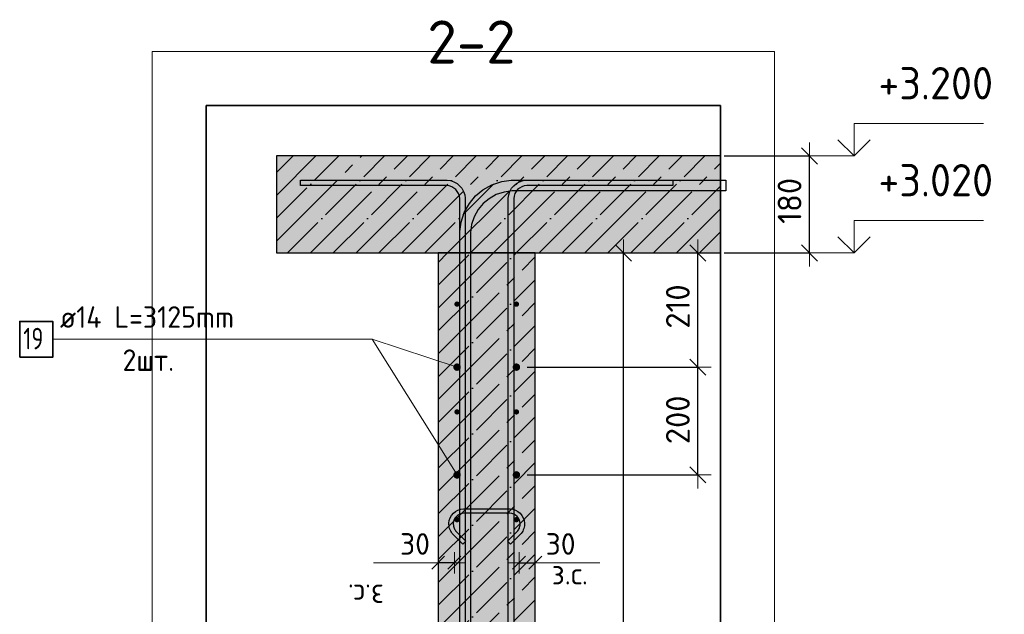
# Model space of a CAD drawing. Header units: millimetres. Extents: x -2258 to 68686, y -2266 to 30725.
# Tile 27 of 83: x 12648 to 14473, y 23066 to 24170. Entities that reach past the tile are written whole.
import ezdxf

# ---------------------------------------------------------------- set-up
doc = ezdxf.new("R2010")
doc.units = ezdxf.units.MM
doc.header["$PDMODE"] = 65
doc.linetypes.add('______11', pattern=[100, 80, -10, 0, -10])
doc.linetypes.add('______5', pattern=[220, 160, -20, 20, -20])
for name, color, linetype, lineweight in [('Standard', 7, 'Continuous', 25), ('Арм.стержн. вертикальными 1', 22, 'Continuous', 35), ('Арм.стержн.горизонт. 1', 180, 'Continuous', 35), ('Арм.стержн.горизонт. 2', 202, 'Continuous', 35), ('Высотная отметки_ общее', 7, 'Continuous', 13), ('Размерная линия_ общее', 7, 'Continuous', 13), ('Размерная линия_ общее_1', 7, 'Continuous', 13)]:
    doc.layers.add(name, color=color, linetype=linetype, lineweight=lineweight)
doc.layers.add('Арм.стержн. вертикальными 2', color=7, linetype='Continuous', lineweight=35, true_color=0x006e00)
doc.layers.add('Арм.стержн.Стяжки', color=7, linetype='Continuous', lineweight=35, true_color=0x501e0f)
doc.styles.add('ISOCPEUR', font='ISOCPEUR')
doc.dimstyles.new('DIMSTYLE_3', dxfattribs={"dimtxt": 44, "dimasz": 50, "dimexe": 0, "dimexo": 0, "dimgap": 22, "dimtad": 2, "dimdec": 0, "dimrnd": 5, "dimzin": 12, "dimdsep": 46, "dimtxsty": 'ISOCPEUR', "dimblk1": 'ALL_ML_STRICH', "dimblk2": 'ALL_ML_STRICH', "dimsah": 1, "dimcen": 0, "dimclrd": 7, "dimclre": 256, "dimclrt": 7, "dimadec": 0, "dimazin": 0, "dimtfac": 1, "dimtdec": 0, "dimtix": 1, "dimtmove": 2, "dimatfit": 3, "dimfxl": 0, "dimtzin": 0, "dimlwd": 0, "dimlwe": -3, "dimarcsym": 0})
doc.dimstyles.new('DIMSTYLE_9', dxfattribs={"dimtxt": 40, "dimasz": 40, "dimexe": 0, "dimexo": 0.001, "dimgap": 20, "dimtad": 2, "dimdec": 0, "dimrnd": 5, "dimzin": 12, "dimdsep": 46, "dimtxsty": 'ISOCPEUR', "dimblk1": 'ALL_ML_STRICH', "dimblk2": 'ALL_ML_STRICH', "dimsah": 1, "dimcen": 0, "dimse1": 1, "dimse2": 1, "dimclrd": 7, "dimclre": 256, "dimclrt": 7, "dimadec": 0, "dimazin": 0, "dimtfac": 1, "dimtdec": 0, "dimtix": 1, "dimtmove": 2, "dimatfit": 3, "dimfxl": 0, "dimtvp": 1.2, "dimtzin": 0, "dimlwd": 0, "dimlwe": -3, "dimarcsym": 0})

# ---------------------------------------------------------------- blocks, each defined once
blk = doc.blocks.new('ALL_ML_STRICH')
at = {"color": 0, "linetype": 'ByBlock', "lineweight": -2}
for p, q in [((0, -0.5), (0, 0.5)), ((-1, 0), (0.5, 0)), ((-0.3, -0.3), (0.3, 0.3))]:
    blk.add_line(p, q, dxfattribs=at)
blk = doc.blocks.new('*D194')
at = {"layer": 'DEFPOINTS', "color": 7, "linetype": 'Continuous', "lineweight": 13, "transparency": 33554687}
for p in [(13933.6, 23916.7), (13933.6, 23736.7), (14112.1, 23736.7)]:
    blk.add_point(p, dxfattribs=at)
at = {"layer": 'Размерная линия_ общее', "color": 253, "linetype": 'Continuous', "lineweight": -2, "true_color": 0xa0a0a0, "transparency": 33554687}
for p, q in [((13953.6, 23916.7), (14112.1, 23916.7)), ((13953.6, 23736.7), (14112.1, 23736.7))]:
    blk.add_line(p, q, dxfattribs=at)
at = {"layer": 'Размерная линия_ общее', "color": 7, "linetype": 'Continuous', "lineweight": -2, "transparency": 33554687}
blk.add_line((14112.1, 23736.7), (14112.1, 23916.7), dxfattribs=at)
at = {"layer": 'Размерная линия_ общее', "color": 7, "linetype": 'Continuous', "lineweight": 13, "transparency": 33554687, "xscale": 50, "yscale": 50, "zscale": 50}
for p, rotation in [((14112.1, 23916.7), 90), ((14112.1, 23736.7), 270)]:
    blk.add_blockref('ALL_ML_STRICH', p, dxfattribs=dict(at, rotation=rotation))
at = {"layer": 'Размерная линия_ общее', "color": 7, "linetype": 'Continuous', "lineweight": 13, "transparency": 33554687, "insert": (14075.1, 23833.3), "char_height": 44, "width": 132, "attachment_point": 5, "rotation": 90, "style": 'ISOCPEUR'}
blk.add_mtext('\\A1;{180}', dxfattribs=at)
blk = doc.blocks.new('COMPLEX_ELEVATIONDIM_4')
at = {"layer": 'Высотная отметки_ общее', "color": 7, "linetype": 'Continuous', "lineweight": 13, "transparency": 33554687}
for p, q in [((14194.7, 23916.7), (14194.7, 23976.7)), ((14194.7, 23976.7), (14434.7, 23976.7)), ((14194.7, 23916.7), (14164.7, 23946.7)), ((14194.7, 23916.7), (14224.7, 23946.7)), ((14194.7, 23916.7), (14128.5, 23916.7)), ((14194.7, 23916.7), (14194.7, 23916.7)), ((14194.7, 23916.7), (14194.7, 23916.7)), ((14194.7, 23916.7), (14194.7, 23916.7)), ((14194.7, 23916.7), (14194.7, 23916.7)), ((14194.7, 23736.7), (14194.7, 23796.7)), ((14194.7, 23796.7), (14434.7, 23796.7)), ((14194.7, 23736.7), (14164.7, 23766.7)), ((14194.7, 23736.7), (14224.7, 23766.7)), ((14194.7, 23736.7), (14194.7, 23736.7)), ((14194.7, 23736.7), (14194.7, 23736.7)), ((14194.7, 23736.7), (14194.7, 23736.7)), ((14194.7, 23736.7), (14194.7, 23736.7))]:
    blk.add_line(p, q, dxfattribs=at)
blk.add_lwpolyline([(14194.7, 23736.7), (14134.7, 23736.7), (14134.7, 23736.7), (14128.5, 23736.7)], dxfattribs=at)
at = {"layer": 'Высотная отметки_ общее', "color": 7, "linetype": 'Continuous', "lineweight": 13, "transparency": 33554687, "char_height": 60, "width": 256.287, "attachment_point": 7, "style": 'ISOCPEUR'}
for s, insert in [('\\W0.95;+3.200', (14239.7, 24021.7)), ('\\W0.95;+3.020', (14239.7, 23841.7))]:
    blk.add_mtext(s, dxfattribs=dict(at, insert=insert))
blk = doc.blocks.new('*D196')
at = {"layer": 'DEFPOINTS', "color": 7, "linetype": 'Continuous', "lineweight": 13, "transparency": 33554687}
for p in [(13603.6, 23736.7), (13483.6, 22061.7), (13767.3, 22061.7)]:
    blk.add_point(p, dxfattribs=at)
at = {"layer": 'Размерная линия_ общее', "color": 253, "linetype": 'Continuous', "lineweight": -2, "true_color": 0xa0a0a0, "transparency": 33554687}
for p, q in [((13623.6, 23736.7), (13767.3, 23736.7)), ((13503.6, 22061.7), (13767.3, 22061.7))]:
    blk.add_line(p, q, dxfattribs=at)
at = {"layer": 'Размерная линия_ общее', "color": 7, "linetype": 'Continuous', "lineweight": -2, "transparency": 33554687}
blk.add_line((13767.3, 22061.7), (13767.3, 23736.7), dxfattribs=at)
at = {"layer": 'Размерная линия_ общее', "color": 7, "linetype": 'Continuous', "lineweight": 13, "transparency": 33554687, "xscale": 50, "yscale": 50, "zscale": 50}
for p, rotation in [((13767.3, 23736.7), 90), ((13767.3, 22061.7), 270)]:
    blk.add_blockref('ALL_ML_STRICH', p, dxfattribs=dict(at, rotation=rotation))
at = {"layer": 'Размерная линия_ общее', "color": 7, "linetype": 'Continuous', "lineweight": 13, "transparency": 33554687, "insert": (13730.3, 22905.8), "char_height": 44, "width": 176, "attachment_point": 5, "rotation": 90, "style": 'ISOCPEUR'}
blk.add_mtext('\\A1;{1675}', dxfattribs=at)
blk = doc.blocks.new('*D198')
at = {"layer": 'DEFPOINTS', "color": 7, "linetype": 'Continuous', "lineweight": 13, "transparency": 33554687}
for p in [(13568.6, 23524.8), (13568.6, 23324.8), (13905, 23324.8)]:
    blk.add_point(p, dxfattribs=at)
at = {"layer": 'Размерная линия_ общее', "color": 253, "linetype": 'Continuous', "lineweight": -2, "true_color": 0xa0a0a0, "transparency": 33554687}
for p, q in [((13588.6, 23524.8), (13905, 23524.8)), ((13588.6, 23324.8), (13905, 23324.8))]:
    blk.add_line(p, q, dxfattribs=at)
at = {"layer": 'Размерная линия_ общее', "color": 7, "linetype": 'Continuous', "lineweight": -2, "transparency": 33554687}
blk.add_line((13905, 23324.8), (13905, 23524.8), dxfattribs=at)
at = {"layer": 'Размерная линия_ общее', "color": 7, "linetype": 'Continuous', "lineweight": 13, "transparency": 33554687, "xscale": 50, "yscale": 50, "zscale": 50}
for p, rotation in [((13905, 23524.8), 90), ((13905, 23324.8), 270)]:
    blk.add_blockref('ALL_ML_STRICH', p, dxfattribs=dict(at, rotation=rotation))
at = {"layer": 'Размерная линия_ общее', "color": 7, "linetype": 'Continuous', "lineweight": 13, "transparency": 33554687, "insert": (13868, 23427), "char_height": 44, "width": 132, "attachment_point": 5, "rotation": 90, "style": 'ISOCPEUR'}
blk.add_mtext('\\A1;{200}', dxfattribs=at)
blk = doc.blocks.new('*D199')
at = {"layer": 'DEFPOINTS', "color": 7, "linetype": 'Continuous', "lineweight": 13, "transparency": 33554687}
for p in [(13833.6, 23736.7), (13568.6, 23524.8), (13905, 23524.8)]:
    blk.add_point(p, dxfattribs=at)
at = {"layer": 'Размерная линия_ общее', "color": 253, "linetype": 'Continuous', "lineweight": -2, "true_color": 0xa0a0a0, "transparency": 33554687}
for p, q in [((13905, 23736.7), (13905, 23736.7)), ((13588.6, 23524.8), (13905, 23524.8))]:
    blk.add_line(p, q, dxfattribs=at)
at = {"layer": 'Размерная линия_ общее', "color": 7, "linetype": 'Continuous', "lineweight": -2, "transparency": 33554687}
blk.add_line((13905, 23524.8), (13905, 23736.7), dxfattribs=at)
at = {"layer": 'Размерная линия_ общее', "color": 7, "linetype": 'Continuous', "lineweight": 13, "transparency": 33554687, "xscale": 50, "yscale": 50, "zscale": 50}
for p, rotation in [((13905, 23736.7), 90), ((13905, 23524.8), 270)]:
    blk.add_blockref('ALL_ML_STRICH', p, dxfattribs=dict(at, rotation=rotation))
at = {"layer": 'Размерная линия_ общее', "color": 7, "linetype": 'Continuous', "lineweight": 13, "transparency": 33554687, "insert": (13868, 23637.3), "char_height": 44, "width": 132, "attachment_point": 5, "rotation": 90, "style": 'ISOCPEUR'}
blk.add_mtext('\\A1;{210}', dxfattribs=at)
blk = doc.blocks.new('*D200')
at = {"layer": 'DEFPOINTS', "color": 7, "linetype": 'Continuous', "lineweight": 13, "transparency": 33554687}
for p in [(13573.6, 23161.7), (13573.6, 23153), (13603.6, 23153)]:
    blk.add_point(p, dxfattribs=at)
at = {"layer": 'Размерная линия_ общее_1', "color": 7, "linetype": 'Continuous', "lineweight": -2, "transparency": 33554687}
blk.add_line((13573.6, 23161.7), (13603.6, 23161.7), dxfattribs=at)
at = {"layer": 'Размерная линия_ общее_1', "color": 7, "linetype": 'Continuous', "lineweight": 13, "transparency": 33554687, "xscale": 40, "yscale": 40, "zscale": 40, "rotation": 180}
blk.add_blockref('ALL_ML_STRICH', (13573.6, 23161.7), dxfattribs=at)
at = {"layer": 'Размерная линия_ общее_1', "color": 7, "linetype": 'Continuous', "lineweight": 13, "transparency": 33554687, "xscale": 40, "yscale": 40, "zscale": 40}
blk.add_blockref('ALL_ML_STRICH', (13603.6, 23161.7), dxfattribs=at)
at = {"layer": 'Размерная линия_ общее_1', "color": 7, "linetype": 'Continuous', "lineweight": 13, "transparency": 33554687, "insert": (13650.6, 23196.7), "char_height": 40, "width": 80, "attachment_point": 5, "style": 'ISOCPEUR'}
blk.add_mtext('\\A1;{30}', dxfattribs=at)
at = {"layer": 'Размерная линия_ общее_1', "color": 7, "linetype": 'Continuous', "lineweight": 13, "transparency": 33554687, "insert": (13634.2, 23161.5), "char_height": 40, "width": 2, "attachment_point": 1, "line_spacing_factor": 0.60241, "style": 'ISOCPEUR'}
blk.add_mtext('з.с.', dxfattribs=at)
blk = doc.blocks.new('*D201')
at = {"layer": 'DEFPOINTS', "color": 7, "linetype": 'Continuous', "lineweight": 13, "transparency": 33554687}
for p in [(13423.6, 23153), (13453.6, 23161.7), (13453.6, 23153)]:
    blk.add_point(p, dxfattribs=at)
at = {"layer": 'Размерная линия_ общее_1', "color": 7, "linetype": 'Continuous', "lineweight": -2, "transparency": 33554687}
blk.add_line((13453.6, 23161.7), (13423.6, 23161.7), dxfattribs=at)
at = {"layer": 'Размерная линия_ общее_1', "color": 7, "linetype": 'Continuous', "lineweight": 13, "transparency": 33554687, "xscale": 40, "yscale": 40, "zscale": 40}
for p, rotation in [((13423.6, 23161.7), 180), ((13453.6, 23161.7), 360)]:
    blk.add_blockref('ALL_ML_STRICH', p, dxfattribs=dict(at, rotation=rotation))
at = {"layer": 'Размерная линия_ общее_1', "color": 7, "linetype": 'Continuous', "lineweight": 13, "transparency": 33554687, "insert": (13380.6, 23196.7), "char_height": 40, "width": 80, "attachment_point": 5, "style": 'ISOCPEUR'}
blk.add_mtext('\\A1;{30}', dxfattribs=at)
at = {"layer": 'Размерная линия_ общее_1', "color": 7, "linetype": 'Continuous', "lineweight": 13, "transparency": 33554687, "insert": (13323.1, 23081.5), "char_height": 40, "width": 2, "attachment_point": 1, "rotation": 180, "line_spacing_factor": 0.60241, "style": 'ISOCPEUR'}
blk.add_mtext('з.с.', dxfattribs=at)

msp = doc.modelspace()

# ---------------------------------------------------------------- hatches: boundary and pattern name
at = {"linetype": 'Continuous', "lineweight": -3, "transparency": 33554687}
msp.add_hatch(color=7, dxfattribs=at).paths.add_polyline_path([(13123.6, 23916.7), (13123.6, 23736.7), (13947.1, 23736.7), (13947.1, 23916.7)])
at = {"layer": 'Standard', "linetype": 'Continuous', "lineweight": -3, "transparency": 33554687}
msp.add_hatch(color=7, dxfattribs=at).paths.add_polyline_path([(13603.6, 23736.7), (13423.6, 23736.7), (13423.6, 21923.7), (13603.6, 21923.7)])
at = {"layer": 'Арм.стержн.горизонт. 1', "linetype": 'Continuous', "lineweight": 50, "transparency": 33554687}
for points in [[(13463.6, 23641.7), (13463.3, 23643.6), (13462.2, 23645.2), (13460.5, 23646.3), (13458.6, 23646.7), (13456.7, 23646.3), (13455.1, 23645.2), (13454, 23643.6), (13453.6, 23641.7), (13454, 23639.8), (13455.1, 23638.2), (13456.7, 23637.1), (13458.6, 23636.7), (13460.5, 23637.1), (13462.2, 23638.2), (13463.3, 23639.8)], [(13573.6, 23641.7), (13573.3, 23643.6), (13572.2, 23645.2), (13570.5, 23646.3), (13568.6, 23646.7), (13566.7, 23646.3), (13565.1, 23645.2), (13564, 23643.6), (13563.6, 23641.7), (13564, 23639.8), (13565.1, 23638.2), (13566.7, 23637.1), (13568.6, 23636.7), (13570.5, 23637.1), (13572.2, 23638.2), (13573.3, 23639.8)], [(13463.6, 23441.7), (13463.3, 23443.6), (13462.2, 23445.2), (13460.5, 23446.3), (13458.6, 23446.7), (13456.7, 23446.3), (13455.1, 23445.2), (13454, 23443.6), (13453.6, 23441.7), (13454, 23439.8), (13455.1, 23438.2), (13456.7, 23437.1), (13458.6, 23436.7), (13460.5, 23437.1), (13462.2, 23438.2), (13463.3, 23439.8)], [(13573.6, 23441.7), (13573.3, 23443.6), (13572.2, 23445.2), (13570.5, 23446.3), (13568.6, 23446.7), (13566.7, 23446.3), (13565.1, 23445.2), (13564, 23443.6), (13563.6, 23441.7), (13564, 23439.8), (13565.1, 23438.2), (13566.7, 23437.1), (13568.6, 23436.7), (13570.5, 23437.1), (13572.2, 23438.2), (13573.3, 23439.8)], [(13463.6, 23241.7), (13463.3, 23243.6), (13462.2, 23245.2), (13460.5, 23246.3), (13458.6, 23246.7), (13456.7, 23246.3), (13455.1, 23245.2), (13454, 23243.6), (13453.6, 23241.7), (13454, 23239.8), (13455.1, 23238.2), (13456.7, 23237.1), (13458.6, 23236.7), (13460.5, 23237.1), (13462.2, 23238.2), (13463.3, 23239.8)], [(13573.6, 23241.7), (13573.3, 23243.6), (13572.2, 23245.2), (13570.5, 23246.3), (13568.6, 23246.7), (13566.7, 23246.3), (13565.1, 23245.2), (13564, 23243.6), (13563.6, 23241.7), (13564, 23239.8), (13565.1, 23238.2), (13566.7, 23237.1), (13568.6, 23236.7), (13570.5, 23237.1), (13572.2, 23238.2), (13573.3, 23239.8)]]:
    msp.add_hatch(color=4, dxfattribs=at).paths.add_polyline_path(points)
at = {"layer": 'Арм.стержн.горизонт. 2', "linetype": 'Continuous', "lineweight": 50, "transparency": 33554687}
for points in [[(13465.6, 23524.8), (13465.1, 23527.5), (13463.6, 23529.7), (13461.3, 23531.2), (13458.6, 23531.8), (13456, 23531.2), (13453.7, 23529.7), (13452.2, 23527.5), (13451.6, 23524.8), (13452.2, 23522.1), (13453.7, 23519.8), (13456, 23518.3), (13458.6, 23517.8), (13461.3, 23518.3), (13463.6, 23519.8), (13465.1, 23522.1)], [(13575.6, 23524.8), (13575.1, 23527.5), (13573.6, 23529.7), (13571.3, 23531.2), (13568.6, 23531.8), (13566, 23531.2), (13563.7, 23529.7), (13562.2, 23527.5), (13561.6, 23524.8), (13562.2, 23522.1), (13563.7, 23519.8), (13566, 23518.3), (13568.6, 23517.8), (13571.3, 23518.3), (13573.6, 23519.8), (13575.1, 23522.1)], [(13465.6, 23324.8), (13465.1, 23327.5), (13463.6, 23329.7), (13461.3, 23331.2), (13458.6, 23331.8), (13456, 23331.2), (13453.7, 23329.7), (13452.2, 23327.5), (13451.6, 23324.8), (13452.2, 23322.1), (13453.7, 23319.8), (13456, 23318.3), (13458.6, 23317.8), (13461.3, 23318.3), (13463.6, 23319.8), (13465.1, 23322.1)], [(13575.6, 23324.8), (13575.1, 23327.5), (13573.6, 23329.7), (13571.3, 23331.2), (13568.6, 23331.8), (13566, 23331.2), (13563.7, 23329.7), (13562.2, 23327.5), (13561.6, 23324.8), (13562.2, 23322.1), (13563.7, 23319.8), (13566, 23318.3), (13568.6, 23317.8), (13571.3, 23318.3), (13573.6, 23319.8), (13575.1, 23322.1)]]:
    msp.add_hatch(color=7, dxfattribs=at).paths.add_polyline_path(points)

# ---------------------------------------------------------------- linework, layer by layer
at = {"color": 7, "linetype": 'Continuous', "lineweight": 25, "transparency": 33554687}
for p, q in [((13947.1, 23966.7), (13947.1, 23686.7)), ((13123.6, 23916.7), (13123.6, 23736.7)), ((13947.1, 23916.7), (13123.6, 23916.7)), ((13123.6, 23736.7), (13423.6, 23736.7)), ((13423.6, 23736.7), (13603.6, 23736.7)), ((13603.6, 23736.7), (13947.1, 23736.7))]:
    msp.add_line(p, q, dxfattribs=at)
at = {"color": 7, "linetype": '______11', "lineweight": -3, "transparency": 33554687}
for p, q in [((13123.6, 23885.9), (13154.5, 23916.7)), ((13123.6, 23801), (13239.3, 23916.7)), ((13144.2, 23736.7), (13324.2, 23916.7)), ((13229, 23736.7), (13409, 23916.7)), ((13313.9, 23736.7), (13493.9, 23916.7)), ((13398.7, 23736.7), (13578.7, 23916.7)), ((13483.6, 23736.7), (13663.6, 23916.7)), ((13568.4, 23736.7), (13748.4, 23916.7)), ((13653.3, 23736.7), (13833.3, 23916.7)), ((13738.1, 23736.7), (13918.1, 23916.7)), ((13823, 23736.7), (13947.1, 23860.8)), ((13907.9, 23736.7), (13947.1, 23776))]:
    msp.add_line(p, q, dxfattribs=at)
at = {"color": 7, "linetype": '______5', "lineweight": -3, "transparency": 33554687}
for p, q in [((13123.6, 23843.4), (13196.9, 23916.7)), ((13123.6, 23758.6), (13281.8, 23916.7)), ((13186.6, 23736.7), (13366.6, 23916.7)), ((13271.5, 23736.7), (13451.5, 23916.7)), ((13356.3, 23736.7), (13536.3, 23916.7)), ((13441.2, 23736.7), (13621.2, 23916.7)), ((13526, 23736.7), (13706, 23916.7)), ((13610.9, 23736.7), (13790.9, 23916.7)), ((13695.7, 23736.7), (13875.7, 23916.7)), ((13780.6, 23736.7), (13947.1, 23903.2)), ((13865.4, 23736.7), (13947.1, 23818.4))]:
    msp.add_line(p, q, dxfattribs=at)
at = {"layer": 'Standard', "color": 52, "linetype": 'Continuous', "lineweight": -3, "transparency": 33554687}
for p, q in [((12993.3, 24010.5), (13947.1, 24010.5)), ((12993.3, 21923.7), (12993.3, 24010.5)), ((13947.1, 24010.5), (12993.3, 24010.5)), ((12993.3, 24010.5), (12993.3, 21923.7)), ((13947.1, 24010.5), (13947.1, 21923.7)), ((13947.1, 21923.7), (13947.1, 24010.5))]:
    msp.add_line(p, q, dxfattribs=at)
at = {"layer": 'Standard', "color": 7, "linetype": '______11', "lineweight": -3, "transparency": 33554687}
for p, q in [((13423.6, 23591.9), (13568.4, 23736.7)), ((13423.6, 23676.8), (13483.6, 23736.7)), ((13423.6, 23507), (13603.6, 23687)), ((13423.6, 23422.2), (13603.6, 23602.2)), ((13423.6, 23337.3), (13603.6, 23517.3)), ((13423.6, 23252.5), (13603.6, 23432.5)), ((13423.6, 23167.6), (13603.6, 23347.6)), ((13423.6, 23082.8), (13603.6, 23262.8)), ((13423.6, 22997.9), (13603.6, 23177.9)), ((13423.6, 22913.1), (13603.6, 23093.1))]:
    msp.add_line(p, q, dxfattribs=at)
at = {"layer": 'Standard', "color": 7, "linetype": '______5', "lineweight": -3, "transparency": 33554687}
for p, q in [((13423.6, 23634.3), (13526, 23736.7)), ((13423.6, 23719.2), (13441.2, 23736.7)), ((13423.6, 23549.5), (13603.6, 23729.5)), ((13423.6, 23464.6), (13603.6, 23644.6)), ((13423.6, 23379.8), (13603.6, 23559.8)), ((13423.6, 23294.9), (13603.6, 23474.9)), ((13423.6, 23210.1), (13603.6, 23390.1)), ((13423.6, 23125.2), (13603.6, 23305.2)), ((13423.6, 23040.4), (13603.6, 23220.4)), ((13423.6, 22955.5), (13603.6, 23135.5))]:
    msp.add_line(p, q, dxfattribs=at)
at = {"layer": 'Standard', "color": 7, "linetype": 'Continuous', "lineweight": 25, "transparency": 33554687}
for p, q in [((13603.6, 23736.7), (13423.6, 23736.7)), ((13423.6, 23736.7), (13423.6, 21923.7)), ((13603.6, 21923.7), (13603.6, 23736.7))]:
    msp.add_line(p, q, dxfattribs=at)
at = {"layer": 'Standard', "color": 7, "linetype": 'Continuous', "lineweight": 13, "transparency": 33554687}
for p, q in [((13423.6, 23161.7), (13303.6, 23161.7)), ((13603.6, 23161.7), (13723.6, 23161.7))]:
    msp.add_line(p, q, dxfattribs=at)
msp.add_lwpolyline([(12893.3, 21823.7), (14047.1, 21823.7), (14047.1, 24110.5), (12893.3, 24110.5), (12893.3, 21823.7)], dxfattribs=at)
at = {"layer": 'Арм.стержн. вертикальными 1', "color": 4, "linetype": 'Continuous', "lineweight": 25, "transparency": 33554687}
for points in [[(13463.6, 21918.7), (13463.6, 23837.7), (13463, 23842.2), (13461.5, 23846.8), (13459.1, 23851), (13456.3, 23854.4), (13452.9, 23857.2), (13448.7, 23859.6), (13444.1, 23861.1), (13439.6, 23861.7), (13168.6, 23861.7), (13168.6, 23871.7), (13440.3, 23871.7), (13446.4, 23870.9), (13452.7, 23868.8), (13458.6, 23865.5), (13463.4, 23861.5), (13467.4, 23856.7), (13470.7, 23850.8), (13472.8, 23844.5), (13473.6, 23838.4), (13473.6, 21918.7), (13463.6, 21918.7)], [(13553.6, 21918.7), (13553.6, 23838.4), (13554.5, 23844.5), (13556.6, 23850.8), (13559.8, 23856.7), (13563.9, 23861.5), (13568.7, 23865.5), (13574.5, 23868.8), (13580.9, 23870.9), (13587, 23871.7), (13858.6, 23871.7), (13858.6, 23861.7), (13587.7, 23861.7), (13583.2, 23861.1), (13578.6, 23859.6), (13574.4, 23857.2), (13571, 23854.4), (13568.1, 23851), (13565.8, 23846.8), (13564.3, 23842.2), (13563.6, 23837.7), (13563.6, 21918.7), (13553.6, 21918.7)]]:
    msp.add_lwpolyline(points, dxfattribs=at)
at = {"layer": 'Арм.стержн. вертикальными 2', "color": 7, "linetype": 'Continuous', "lineweight": 25, "transparency": 33554687}
msp.add_lwpolyline([(13463.6, 22061.7), (13463.6, 23776.3), (13466.1, 23793.8), (13472.1, 23812), (13481.4, 23828.7), (13492.9, 23842.4), (13506.6, 23853.9), (13523.3, 23863.3), (13541.5, 23869.3), (13559, 23871.7), (13957.1, 23871.7), (13957.1, 23851.7), (13560.4, 23851.7), (13546.1, 23849.7), (13531.4, 23844.9), (13518, 23837.4), (13507.1, 23828.2), (13498, 23817.3), (13490.4, 23803.9), (13485.6, 23789.3), (13483.6, 23774.9), (13483.6, 22061.7), (13463.6, 22061.7)], dxfattribs=at)
at = {"layer": 'Арм.стержн.горизонт. 1', "color": 52, "linetype": 'Continuous', "lineweight": 25, "transparency": 33554687}
for p, q in [((13423.6, 23736.7), (13423.6, 23736.7)), ((13603.6, 23736.7), (13603.6, 23736.7))]:
    msp.add_line(p, q, dxfattribs=at)
at = {"layer": 'Арм.стержн.горизонт. 2', "color": 7, "linetype": 'Continuous', "lineweight": 13, "transparency": 33554687}
for p, q in [((12709.1, 23576.5), (13301.1, 23576.5)), ((13301.1, 23576.5), (13458.6, 23324.8)), ((13301.1, 23576.5), (13458.6, 23524.8))]:
    msp.add_line(p, q, dxfattribs=at)
at = {"layer": 'Арм.стержн.горизонт. 2', "color": 7, "linetype": 'Continuous', "lineweight": 35, "transparency": 33554687}
msp.add_lwpolyline([(12647.7, 23543.2), (12709.1, 23543.2), (12709.1, 23609.8), (12647.7, 23609.8), (12647.7, 23543.2)], dxfattribs=at)
at = {"layer": 'Арм.стержн.Стяжки', "color": 40, "linetype": 'Continuous', "lineweight": 25, "transparency": 33554687}
msp.add_lwpolyline([(13552.2, 23202), (13570, 23219.8), (13571.3, 23221.3), (13572.4, 23222.8), (13573.3, 23224.4), (13574.1, 23226.1), (13574.7, 23227.8), (13575.2, 23229.6), (13575.5, 23231.4), (13575.6, 23233.3), (13575.6, 23234.5), (13575.1, 23238.1), (13573.9, 23241.8), (13572, 23245.1), (13569.8, 23247.8), (13567, 23250.1), (13563.7, 23252), (13560, 23253.2), (13556.4, 23253.7), (13470.9, 23253.7), (13467.2, 23253.2), (13463.6, 23252), (13460.2, 23250.1), (13457.5, 23247.8), (13455.2, 23245.1), (13453.3, 23241.8), (13452.1, 23238.1), (13451.6, 23234.5), (13451.6, 23233.3), (13451.8, 23231.4), (13452.1, 23229.6), (13452.5, 23227.8), (13453.2, 23226.1), (13453.9, 23224.4), (13454.9, 23222.8), (13456, 23221.3), (13457.2, 23219.8), (13475.1, 23202), (13469.4, 23196.3), (13451.4, 23214.4), (13449.7, 23216.3), (13448.2, 23218.4), (13446.9, 23220.7), (13445.8, 23223), (13444.9, 23225.4), (13444.2, 23227.9), (13443.8, 23230.5), (13443.6, 23233), (13443.6, 23235), (13444.3, 23239.9), (13446, 23245), (13448.6, 23249.7), (13451.8, 23253.5), (13455.7, 23256.7), (13460.3, 23259.4), (13465.4, 23261), (13470.3, 23261.7), (13557, 23261.7), (13561.8, 23261), (13566.9, 23259.4), (13571.6, 23256.7), (13575.4, 23253.5), (13578.7, 23249.7), (13581.3, 23245), (13583, 23239.9), (13583.6, 23235), (13583.6, 23233), (13583.5, 23230.5), (13583, 23227.9), (13582.4, 23225.4), (13581.5, 23223), (13580.4, 23220.7), (13579.1, 23218.4), (13577.6, 23216.3), (13575.9, 23214.4), (13557.8, 23196.3), (13552.2, 23202)], dxfattribs=at)

# ---------------------------------------------------------------- block references
at = {"layer": 'Высотная отметки_ общее', "color": 7, "linetype": 'Continuous', "lineweight": 13, "transparency": 33554687}
msp.add_blockref('COMPLEX_ELEVATIONDIM_4', (0, 0), dxfattribs=at)

# ---------------------------------------------------------------- texts
at = {"layer": 'Standard', "color": 7, "linetype": 'Continuous', "lineweight": 13, "transparency": 33554687, "insert": (13403.4, 24088.2), "char_height": 80, "width": 204.522, "attachment_point": 7, "style": 'ISOCPEUR'}
msp.add_mtext('\\A1;{\\fISOCPEUR|i0|b0;\\H80.000000;\\W1.000000;\\C7;2-2}\\P', dxfattribs=at)
at = {"layer": 'Арм.стержн.горизонт. 2', "color": 7, "linetype": 'Continuous', "lineweight": 25, "transparency": 33554687, "char_height": 40, "attachment_point": 7, "style": 'ISOCPEUR'}
for s, insert, width in [('\\W0.94;ø14 L=3125mm ', (12722.4, 23597.8), 386.635), ('\\W0.75;19', (12654.4, 23557.8), 62.971), ('\\W0.94;2шт. ', (12838.4, 23517.8), 154.838)]:
    msp.add_mtext(s, dxfattribs=dict(at, insert=insert, width=width))

# ---------------------------------------------------------------- dimensions: what is measured, and where the dimension line sits
at = {"layer": 'Размерная линия_ общее', "color": 7, "linetype": 'Continuous', "lineweight": 13, "transparency": 33554687}
for base, p1, p2, picture, middle in [((14112.1, 23916.7), (13953.6, 23736.7), (13953.6, 23916.7), '*D194', (14075.1, 23833.3)), ((13767.3, 23736.7), (13503.6, 22061.7), (13623.6, 23736.7), '*D196', (13730.3, 22905.8)), ((13905, 23736.7), (13588.6, 23524.8), (13905, 23736.7), '*D199', (13868, 23637.3)), ((13905, 23524.8), (13588.6, 23324.8), (13588.6, 23524.8), '*D198', (13868, 23427))]:
    dim = msp.add_linear_dim(base=base, p1=p1, p2=p2, angle=90, dimstyle='DIMSTYLE_3', override={"dimpost": '<>', "dimclrd": 7, "dimclre": 253, "dimclrt": 7, "dimlwd": 0, "dimlwe": 65533}, dxfattribs=at)
    dim.commit()
    dim.dimension.update_dxf_attribs({"geometry": picture, "text_midpoint": middle, "dimtype": 160})
at = {"layer": 'Размерная линия_ общее_1', "color": 7, "linetype": 'Continuous', "lineweight": 13, "transparency": 33554687}
dim = msp.add_linear_dim(base=(13423.6, 23161.7), p1=(13453.6, 23153), p2=(13423.6, 23153), angle=180, text='<>\\Xз.с.', dimstyle='DIMSTYLE_9', override={"dimpost": '<>', "dimclrd": 7, "dimclre": 253, "dimclrt": 7, "dimlwd": 0, "dimlwe": 65533}, dxfattribs=at)
dim.commit()
dim.dimension.update_dxf_attribs({"geometry": '*D201', "text_midpoint": (13380.6, 23196.7), "dimtype": 160})
dim = msp.add_linear_dim(base=(13603.6, 23161.7), p1=(13573.6, 23153), p2=(13603.6, 23153), text='<>\\Xз.с.', dimstyle='DIMSTYLE_9', override={"dimpost": '<>', "dimclrd": 7, "dimclre": 253, "dimclrt": 7, "dimlwd": 0, "dimlwe": 65533}, dxfattribs=at)
dim.commit()
dim.dimension.update_dxf_attribs({"geometry": '*D200', "text_midpoint": (13650.6, 23196.7), "dimtype": 160})

doc.saveas('drawing.dxf')
